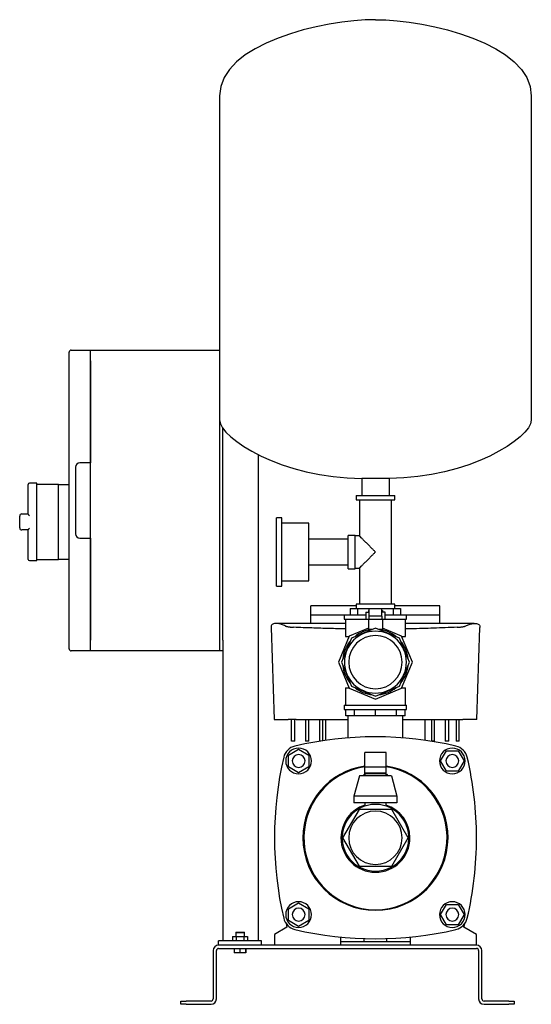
# Model space of a CAD drawing. Header units: millimetres. Extents: x 13 to 1307, y 13 to 929.
# Tile 2 of 2: x 831 to 1307, y 13 to 929. Entities that reach past the tile are written whole.
import ezdxf

# ---------------------------------------------------------------- set-up
doc = ezdxf.new("R2010")
doc.units = ezdxf.units.MM

msp = doc.modelspace()

# ---------------------------------------------------------------- linework, layer by layer
at = {"color": 7, "linetype": 'Continuous', "lineweight": 25}
for p, q in [((1016.86, 858.41), (1016.86, 556.42)), ((1306.86, 858.41), (1306.86, 556.42)), ((876.86, 611.77), (876.86, 619.77)), ((878.86, 621.77), (896.86, 621.77)), ((896.86, 621.77), (1016.86, 621.77)), ((896.86, 611.77), (896.86, 621.77)), ((876.86, 351.77), (876.86, 611.77)), ((896.86, 351.77), (896.86, 611.77)), ((896.86, 611.77), (896.86, 516.77)), ((1016.86, 556.42), (1016.86, 351.77)), ((1019.86, 351.77), (1019.86, 548.92)), ((1052.86, 524.49), (1052.86, 71.77)), ((896.86, 516.77), (886.86, 516.77)), ((882.86, 512.77), (882.86, 450.77)), ((838.86, 469.16), (838.86, 496.77)), ((846.86, 497.77), (839.86, 497.77)), ((846.86, 461.77), (846.86, 497.77)), ((866.86, 496.77), (846.86, 496.77)), ((866.86, 496.77), (876.86, 496.77)), ((866.86, 486.77), (866.86, 496.77)), ((1174.56, 502.27), (1149.16, 502.27)), ((1149.16, 502.27), (1149.16, 486.27)), ((1174.56, 502.27), (1174.56, 486.27)), ((866.86, 461.77), (866.86, 486.77)), ((1143.86, 486.27), (1143.86, 482.27)), ((1143.86, 486.27), (1161.86, 486.27)), ((1161.86, 486.27), (1179.86, 486.27)), ((1179.86, 482.27), (1179.86, 486.27)), ((1143.86, 482.27), (1161.86, 482.27)), ((1146.86, 482.27), (1146.86, 448.77)), ((1161.86, 482.27), (1179.86, 482.27)), ((1176.86, 385.27), (1176.86, 482.27)), ((832.86, 469.27), (838.86, 469.27)), ((830.86, 461.77), (830.86, 467.27)), ((830.86, 456.27), (830.86, 461.77)), ((846.86, 425.77), (846.86, 461.77)), ((866.86, 436.77), (866.86, 461.77)), ((1074.76, 465.57), (1069.76, 465.57)), ((1069.76, 433.77), (1069.76, 465.57)), ((1074.76, 433.77), (1074.76, 465.57)), ((1099.76, 460.57), (1074.76, 460.57)), ((1099.76, 433.77), (1099.76, 460.57)), ((838.86, 454.27), (832.86, 454.27)), ((838.86, 426.77), (838.86, 454.38)), ((1142.86, 449.27), (1136.36, 449.27)), ((1136.36, 433.77), (1136.36, 449.27)), ((1142.86, 433.77), (1142.86, 449.27)), ((886.86, 446.77), (896.86, 446.77)), ((896.86, 446.77), (896.86, 351.77)), ((1136.36, 445.77), (1099.76, 445.77)), ((1146.86, 448.77), (1142.86, 448.77)), ((866.86, 426.77), (866.86, 436.77)), ((1069.76, 401.97), (1069.76, 433.77)), ((1074.76, 401.97), (1074.76, 433.77)), ((1099.76, 406.97), (1099.76, 433.77)), ((1136.36, 418.27), (1136.36, 433.77)), ((1142.86, 418.27), (1142.86, 433.77)), ((839.86, 425.77), (846.86, 425.77)), ((846.86, 426.77), (866.86, 426.77)), ((876.86, 426.77), (866.86, 426.77)), ((1099.76, 421.77), (1136.36, 421.77)), ((1136.36, 418.27), (1142.86, 418.27)), ((1142.86, 418.77), (1146.86, 418.77)), ((1146.86, 418.77), (1146.86, 385.27)), ((1074.76, 406.97), (1099.76, 406.97)), ((1069.76, 401.97), (1074.76, 401.97)), ((1143.86, 385.27), (1143.86, 381.27)), ((1161.86, 385.27), (1143.86, 385.27)), ((1179.86, 385.27), (1161.86, 385.27)), ((1179.86, 381.27), (1179.86, 385.27)), ((1143.86, 383.77), (1101.86, 383.77)), ((1101.86, 375.21), (1101.86, 383.77)), ((1138.41, 381.27), (1138.41, 375.27)), ((1138.41, 381.27), (1145.28, 381.27)), ((1145.28, 381.27), (1145.28, 375.27)), ((1145.28, 381.27), (1161.86, 381.27)), ((1152.86, 377.85), (1152.86, 370.85)), ((1152.86, 377.85), (1155.86, 377.85)), ((1155.36, 379.25), (1155.36, 377.85)), ((1155.36, 379.25), (1155.86, 379.25)), ((1155.86, 374.02), (1155.86, 380.85)), ((1167.86, 380.85), (1155.86, 380.85)), ((1161.86, 381.27), (1161.86, 380.85)), ((1161.86, 381.27), (1178.44, 381.27)), ((1167.86, 374.02), (1167.86, 380.85)), ((1167.86, 379.25), (1168.36, 379.25)), ((1170.86, 377.85), (1167.86, 377.85)), ((1168.36, 379.25), (1168.36, 377.85)), ((1170.86, 370.85), (1170.86, 377.85)), ((1178.44, 381.27), (1178.44, 375.27)), ((1178.44, 381.27), (1185.31, 381.27)), ((1221.86, 383.77), (1179.86, 383.77)), ((1185.31, 381.27), (1185.31, 375.27)), ((1221.86, 375.21), (1221.86, 383.77)), ((1133.86, 367.3), (1070, 367.3)), ((1101.86, 375.21), (1132.86, 375.27)), ((1132.86, 375.27), (1132.86, 371.27)), ((1132.86, 375.27), (1152.86, 375.27)), ((1132.86, 371.27), (1152.86, 371.27)), ((1133.86, 371.27), (1133.86, 355.27)), ((1155.86, 370.85), (1152.86, 370.85)), ((1155.36, 370.85), (1155.36, 361.82)), ((1161.86, 374.02), (1155.86, 374.02)), ((1161.86, 370.85), (1155.86, 370.85)), ((1167.86, 374.02), (1161.86, 374.02)), ((1167.86, 370.85), (1161.86, 370.85)), ((1170.86, 370.85), (1167.86, 370.85)), ((1168.36, 370.85), (1168.36, 361.82)), ((1170.86, 375.27), (1190.86, 375.27)), ((1170.86, 371.27), (1190.86, 371.27)), ((1189.86, 355.27), (1189.86, 371.27)), ((1253.71, 367.3), (1189.86, 367.3)), ((1190.86, 371.27), (1190.86, 375.27)), ((1190.86, 375.27), (1221.86, 375.21)), ((1064.69, 363.43), (1067.66, 277.77)), ((1155.36, 362.96), (1137.55, 355.58)), ((1161.86, 362.96), (1139.45, 353.68)), ((1155.36, 361.82), (1159.12, 361.82)), ((1184.26, 353.68), (1161.86, 362.96)), ((1164.59, 361.82), (1168.36, 361.82)), ((1186.17, 355.58), (1168.36, 362.96)), ((1256.06, 277.77), (1259.03, 363.43)), ((876.86, 343.77), (876.86, 351.77)), ((896.86, 341.77), (896.86, 351.77)), ((1016.86, 351.77), (1016.86, 341.77)), ((1019.86, 351.77), (1019.86, 341.77)), ((1137.55, 355.58), (1127.48, 331.27)), ((1139.45, 353.68), (1130.17, 331.27)), ((1133.86, 355.27), (1137.42, 355.27)), ((1136.86, 355.27), (1136.86, 353.92)), ((1193.55, 331.27), (1184.26, 353.68)), ((1196.24, 331.27), (1186.17, 355.58)), ((1186.3, 355.27), (1189.86, 355.27)), ((1186.86, 353.92), (1186.86, 355.27)), ((896.86, 341.77), (878.86, 341.77)), ((1016.86, 341.77), (896.86, 341.77)), ((1019.86, 341.77), (1016.86, 341.77)), ((1019.86, 341.77), (1019.86, 71.77)), ((1127.48, 331.27), (1137.55, 306.96)), ((1130.17, 331.27), (1139.45, 308.86)), ((1184.26, 308.86), (1193.55, 331.27)), ((1186.17, 306.96), (1196.24, 331.27)), ((1133.86, 307.27), (1133.86, 291.27)), ((1133.86, 307.27), (1137.42, 307.27)), ((1136.86, 308.63), (1136.86, 307.27)), ((1137.55, 306.96), (1161.86, 296.89)), ((1139.45, 308.86), (1161.86, 299.58)), ((1161.86, 299.58), (1184.26, 308.86)), ((1161.86, 296.89), (1186.17, 306.96)), ((1186.3, 307.27), (1189.86, 307.27)), ((1186.86, 307.27), (1186.86, 308.63)), ((1189.86, 291.27), (1189.86, 307.27)), ((1132.86, 291.27), (1132.86, 287.27)), ((1132.86, 291.27), (1161.86, 291.27)), ((1132.86, 287.27), (1161.86, 287.27)), ((1134.36, 281.27), (1134.36, 287.27)), ((1142.41, 281.27), (1142.41, 287.27)), ((1161.86, 291.27), (1190.86, 291.27)), ((1161.86, 287.27), (1190.86, 287.27)), ((1161.86, 281.27), (1161.86, 287.27)), ((1181.3, 281.27), (1181.3, 287.27)), ((1189.36, 281.27), (1189.36, 287.27)), ((1190.86, 287.27), (1190.86, 291.27)), ((1067.66, 277.77), (1080.66, 277.77)), ((1083.86, 257.77), (1083.86, 277.77)), ((1086.86, 257.77), (1086.86, 277.77)), ((1088.21, 277.77), (1136.46, 277.77)), ((1096.86, 277.77), (1096.86, 257.77)), ((1099.86, 257.77), (1099.86, 277.77)), ((1109.86, 277.77), (1109.86, 257.77)), ((1112.86, 258.11), (1112.86, 277.77)), ((1115.59, 258.51), (1115.59, 277.77)), ((1142.41, 281.27), (1134.36, 281.27)), ((1136.46, 260.79), (1136.46, 281.27)), ((1161.86, 281.27), (1142.41, 281.27)), ((1181.3, 281.27), (1161.86, 281.27)), ((1189.36, 281.27), (1181.3, 281.27)), ((1187.26, 260.79), (1187.26, 281.27)), ((1187.26, 277.77), (1235.5, 277.77)), ((1208.12, 258.51), (1208.12, 277.77)), ((1213.86, 277.77), (1213.86, 257.77)), ((1216.86, 257.77), (1216.86, 277.77)), ((1226.86, 277.77), (1226.86, 257.77)), ((1230.06, 257.77), (1230.06, 277.77)), ((1237.04, 277.77), (1237.04, 257.77)), ((1239.86, 257.77), (1239.86, 277.77)), ((1256.06, 277.77), (1243.05, 277.77)), ((1086.86, 257.77), (1083.86, 257.77)), ((1099.86, 257.77), (1096.86, 257.77)), ((1110.63, 257.77), (1109.86, 257.77)), ((1216.86, 257.77), (1213.86, 257.77)), ((1230.06, 257.77), (1226.86, 257.77)), ((1239.86, 257.77), (1237.04, 257.77)), ((1080.86, 244.76), (1090.36, 250.24)), ((1090.36, 250.24), (1099.86, 244.76)), ((1222.39, 239.27), (1227.87, 248.77)), ((1227.87, 248.77), (1238.84, 248.77)), ((1238.84, 248.77), (1244.33, 239.27)), ((1080.86, 233.79), (1080.86, 244.76)), ((1099.86, 244.76), (1099.86, 233.79)), ((1171.86, 247.29), (1151.86, 247.29)), ((1151.86, 233.96), (1151.86, 247.29)), ((1171.86, 233.96), (1171.86, 247.29)), ((1227.87, 229.77), (1222.39, 239.27)), ((1244.33, 239.27), (1238.84, 229.77)), ((1090.36, 228.3), (1080.86, 233.79)), ((1099.86, 233.79), (1090.36, 228.3)), ((1151.86, 227.37), (1151.86, 233.96)), ((1151.86, 233.96), (1171.86, 233.96)), ((1171.86, 227.37), (1171.86, 233.96)), ((1238.84, 229.77), (1227.87, 229.77)), ((1146.86, 225.37), (1141.86, 206.62)), ((1176.86, 225.37), (1146.86, 225.37)), ((1152.86, 228.37), (1151.86, 227.37)), ((1151.86, 227.37), (1151.86, 225.37)), ((1161.86, 227.37), (1151.86, 227.37)), ((1152.86, 228.37), (1161.86, 228.37)), ((1161.86, 228.37), (1170.86, 228.37)), ((1171.86, 227.37), (1161.86, 227.37)), ((1171.86, 227.37), (1170.86, 228.37)), ((1171.86, 225.37), (1171.86, 227.37)), ((1176.86, 225.37), (1181.86, 206.62)), ((1181.86, 206.62), (1141.86, 206.62)), ((1141.86, 206.62), (1141.86, 200.37)), ((1181.86, 206.62), (1181.86, 200.37)), ((1146.59, 194.22), (1131.32, 167.77)), ((1181.86, 200.37), (1141.86, 200.37)), ((1177.13, 194.22), (1146.59, 194.22)), ((1151.86, 200.37), (1151.86, 197.22)), ((1171.86, 197.22), (1171.86, 200.37)), ((1192.4, 167.77), (1177.13, 194.22)), ((1131.32, 167.77), (1146.59, 141.32)), ((1177.13, 141.32), (1192.4, 167.77)), ((1146.59, 141.32), (1177.13, 141.32)), ((1080.86, 101.76), (1090.36, 107.24)), ((1080.86, 90.79), (1080.86, 101.76)), ((1090.36, 107.24), (1099.86, 101.76)), ((1099.86, 101.76), (1099.86, 90.79)), ((1222.39, 96.27), (1227.87, 105.77)), ((1227.87, 105.77), (1238.84, 105.77)), ((1238.84, 105.77), (1244.33, 96.27)), ((1227.87, 86.77), (1222.39, 96.27)), ((1244.33, 96.27), (1238.84, 86.77)), ((1079.53, 84.51), (1067.86, 77.77)), ((1078.65, 87.99), (1079.53, 84.51)), ((1090.36, 85.3), (1080.86, 90.79)), ((1099.86, 90.79), (1090.36, 85.3)), ((1238.84, 86.77), (1227.87, 86.77)), ((1244.18, 84.51), (1245.07, 87.99)), ((1255.86, 77.77), (1244.18, 84.51)), ((1028.93, 75.77), (1028.93, 71.77)), ((1028.93, 75.77), (1032.39, 75.77)), ((1032.16, 79.77), (1031.86, 79.47)), ((1031.86, 79.47), (1031.86, 75.77)), ((1031.86, 79.47), (1033.67, 79.47)), ((1032.16, 79.77), (1033.83, 79.77)), ((1032.39, 75.77), (1032.39, 71.77)), ((1032.39, 75.77), (1039.32, 75.77)), ((1033.67, 79.47), (1039.86, 79.47)), ((1033.83, 79.77), (1039.56, 79.77)), ((1039.32, 75.77), (1039.32, 71.77)), ((1039.32, 75.77), (1042.79, 75.77)), ((1039.86, 79.47), (1039.56, 79.77)), ((1039.86, 75.77), (1039.86, 79.47)), ((1042.79, 75.77), (1042.79, 71.77)), ((1067.86, 77.77), (1067.86, 67.77)), ((1129.36, 75.37), (1129.36, 67.77)), ((1151.36, 70.77), (1151.36, 73.94)), ((1172.36, 70.77), (1172.36, 73.94)), ((1194.36, 67.77), (1194.36, 75.37)), ((1255.86, 67.77), (1255.86, 77.77)), ((1055.86, 71.77), (1015.86, 71.77)), ((1015.86, 67.77), (1015.86, 71.77)), ((1255.86, 67.77), (1015.86, 67.77)), ((1015.86, 64.77), (1255.86, 64.77)), ((1030.5, 64.77), (1030.5, 60.77)), ((1035.53, 64.77), (1035.53, 60.77)), ((1040.88, 64.77), (1040.88, 60.77)), ((1041.21, 64.77), (1041.21, 60.77)), ((1055.86, 67.77), (1055.86, 71.77)), ((1194.36, 70.77), (1129.36, 70.77)), ((1010.86, 62.77), (1010.86, 17.77)), ((1013.86, 17.77), (1013.86, 62.77)), ((1035.53, 60.77), (1030.5, 60.77)), ((1040.88, 60.77), (1035.53, 60.77)), ((1041.21, 60.77), (1040.88, 60.77)), ((1257.86, 62.77), (1257.86, 17.77)), ((1260.86, 17.77), (1260.86, 62.77)), ((980.86, 12.77), (980.86, 15.77)), ((980.86, 15.77), (985.86, 15.77)), ((985.86, 12.77), (980.86, 12.77)), ((1008.86, 15.77), (985.86, 15.77)), ((985.86, 12.77), (1008.86, 12.77)), ((1285.86, 15.77), (1262.86, 15.77)), ((1262.86, 12.77), (1285.86, 12.77)), ((1285.86, 15.77), (1290.86, 15.77)), ((1290.86, 12.77), (1285.86, 12.77)), ((1290.86, 15.77), (1290.86, 12.77))]:
    msp.add_line(p, q, dxfattribs=at)
at = {"color": 7, "linetype": 'Continuous', "lineweight": 25, "flags": 128}
for points in [[(1150.19, 225.37), (1151.65, 226.84), (1151.86, 227.02)], [(1171.86, 227.02), (1172.07, 226.84), (1173.52, 225.37)]]:
    msp.add_lwpolyline(points, dxfattribs=at)
at = {"color": 7, "linetype": 'Continuous', "lineweight": 25}
for centre, radius, start, end in [((878.86, 619.77), 2, 90, 180), ((886.86, 512.77), 4, 90, 180), ((839.86, 496.77), 1, 90, 180), ((832.86, 467.27), 2, 90, 180), ((832.86, 456.27), 2, 180, 270), ((886.86, 450.77), 4, 180, 270), ((839.86, 426.77), 1, 180, 270), ((1161.86, 331.27), 28.8, 90, 270), ((1161.86, 331.27), 30.55, 95.86619, 129.13381), ((1161.86, 331.27), 28.8, 270, 90), ((1161.86, 331.27), 30.55, 50.86619, 84.13381), ((1161.86, 331.27), 30.55, 140.86619, 174.13381), ((1161.86, 331.27), 24.82, 90, 270), ((1161.86, 331.27), 24.82, 270, 90), ((1161.86, 331.27), 30.55, 5.86619, 39.13381), ((878.86, 343.77), 2, 180, 270), ((1161.86, 331.27), 30.55, 185.86619, 219.13381), ((1161.86, 331.27), 30.55, 320.86619, 354.13381), ((1161.86, 331.27), 30.55, 230.86619, 264.13381), ((1161.86, 331.27), 30.55, 275.86619, 309.13381), ((1161.86, -68.23), 330, 76.87666, 103.12334), ((1090.11, 239.52), 14, 103.12334, 166.87666), ((1090.36, 239.27), 12, 90, 270), ((1090.36, 239.27), 12, 270, 90), ((1233.36, 239.27), 12, 0, 180), ((1233.61, 239.52), 14, 13.12334, 76.87666), ((1397.86, 167.77), 330, 166.87666, 193.12334), ((1090.36, 239.27), 6, 0, 180), ((1090.36, 239.27), 6, 180, 0), ((1233.36, 239.27), 12, 180, 0), ((1233.36, 239.27), 6, 0, 180), ((1233.36, 239.27), 6, 180, 0), ((925.86, 167.77), 330, 0, 13.12334), ((1161.86, 167.77), 67.5, 98.51962, 180), ((1162.24, 167.77), 67, 98.91543, 269.67211), ((1161.47, 167.77), 67, 270.32789, 81.08457), ((1161.86, 167.77), 67.5, 0, 81.48038), ((1161.86, 167.77), 32.1, 108.15125, 180), ((1161.86, 167.77), 31.1, 121.96208, 178.03792), ((1161.86, 167.77), 24.83, 0, 180), ((1161.86, 167.77), 31.1, 61.96208, 118.03792), ((1161.86, 167.77), 32.1, 0, 71.84875), ((1161.86, 167.77), 31.1, 1.96208, 58.03792), ((1161.86, 167.77), 67.5, 180, 0), ((1161.86, 167.77), 32.1, 180, 0), ((1161.86, 167.77), 31.1, 181.96208, 238.03792), ((1161.86, 167.77), 24.83, 180, 0), ((1161.86, 167.77), 31.1, 301.96208, 358.03792), ((925.86, 167.77), 330, 346.87666, 0), ((1161.86, 167.77), 31.1, 241.96208, 298.03792), ((1090.36, 96.27), 12, 90, 270), ((1090.36, 96.27), 6, 0, 180), ((1090.36, 96.27), 12, 270, 90), ((1233.36, 96.27), 12, 90, 270), ((1233.36, 96.27), 6, 0, 180), ((1233.36, 96.27), 12, 270, 90), ((1090.11, 96.02), 14, 193.12334, 256.87666), ((1090.36, 96.27), 6, 180, 0), ((1233.36, 96.27), 6, 180, 0), ((1233.61, 96.02), 14, 283.12334, 346.87666), ((1161.86, 403.77), 330, 256.87666, 283.12334), ((1015.86, 62.77), 5, 90, 180), ((1015.86, 62.77), 2, 90, 180), ((1255.86, 62.77), 5, 0, 90), ((1255.86, 62.77), 2, 0, 90), ((1008.86, 17.77), 5, 270, 0), ((1008.86, 17.77), 2, 270, 0), ((1262.86, 17.77), 5, 180, 270), ((1262.86, 17.77), 2, 180, 270)]:
    msp.add_arc(centre, radius, start, end, dxfattribs=at)
for points in [[(1161.86, 929.27), (1113.4, 929.27), (1016.86, 907.11), (1016.86, 858.41)], [(1161.86, 929.27), (1210.31, 929.27), (1306.86, 907.11), (1306.86, 858.41)], [(1016.86, 556.42), (1016.86, 539.84), (1075.8, 502.27), (1149.16, 502.27)], [(1306.86, 556.42), (1306.86, 539.84), (1247.92, 502.27), (1174.56, 502.27)], [(1101.86, 367.29), (1101.86, 370.33), (1101.86, 372.97), (1101.86, 375.21)], [(1221.86, 367.29), (1221.86, 370.33), (1221.86, 372.97), (1221.86, 375.21)]]:
    msp.add_open_spline(points, degree=3, dxfattribs=at)
for points, knots in [([(839.86, 467.59), (839.83, 467.64), (839.77, 467.71), (839.7, 467.82), (839.63, 467.92), (839.57, 468), (839.48, 468.13), (839.36, 468.3), (839.2, 468.52), (839.07, 468.71), (838.97, 468.88), (838.9, 469), (838.87, 469.09), (838.86, 469.14), (838.86, 469.16)], [0, 0, 0, 0, 0.063858, 0.120876, 0.171055, 0.214395, 0.250897, 0.383949, 0.499792, 0.631934, 0.749742, 0.83916, 0.922247, 1, 1, 1, 1]), ([(838.86, 454.38), (838.86, 454.39), (838.86, 454.41), (838.87, 454.45), (838.88, 454.49), (838.91, 454.54), (838.93, 454.6), (838.98, 454.69), (839.07, 454.83), (839.2, 455.02), (839.36, 455.24), (839.51, 455.45), (839.68, 455.69), (839.79, 455.85), (839.86, 455.95)], [0, 0, 0, 0, 0.038305, 0.077802, 0.118638, 0.160942, 0.204833, 0.250416, 0.3682, 0.500359, 0.616179, 0.749246, 0.853264, 1, 1, 1, 1]), ([(1161.86, 433.77), (1161.23, 434.4), (1160.57, 435.06), (1159.17, 436.46), (1158.43, 437.2), (1156.89, 438.74), (1156.09, 439.54), (1154.48, 441.15), (1153.66, 441.97), (1152.06, 443.57), (1151.28, 444.35), (1149.84, 445.79), (1149.18, 446.45), (1148.07, 447.56), (1147.62, 448.01), (1147.02, 448.61), (1146.86, 448.77), (1146.86, 448.77)], [0, 0, 0, 0, 0.125, 0.125, 0.25, 0.25, 0.375, 0.375, 0.5, 0.5, 0.625, 0.625, 0.75, 0.75, 0.875, 0.875, 1, 1, 1, 1]), ([(1146.86, 418.77), (1146.86, 418.77), (1147.02, 418.93), (1147.62, 419.54), (1148.07, 419.98), (1149.18, 421.09), (1149.84, 421.75), (1151.28, 423.19), (1152.06, 423.97), (1153.66, 425.57), (1154.48, 426.39), (1156.09, 428.01), (1156.89, 428.8), (1158.43, 430.34), (1159.17, 431.08), (1160.57, 432.48), (1161.23, 433.15), (1161.86, 433.77)], [0, 0, 0, 0, 0.125, 0.125, 0.25, 0.25, 0.375, 0.375, 0.5, 0.5, 0.625, 0.625, 0.75, 0.75, 0.875, 0.875, 1, 1, 1, 1]), ([(1078.23, 364.85), (1076.97, 365.42), (1074.46, 366.53), (1071.4, 367.22), (1068.86, 367.4), (1066.91, 367.06), (1065.55, 366.26), (1064.75, 365.08), (1064.71, 363.97), (1064.69, 363.43)], [0, 0, 0, 0, 0.143965, 0.287027, 0.429815, 0.57511, 0.719989, 0.864946, 1, 1, 1, 1]), ([(1155.86, 370.85), (1155.86, 370.89), (1155.86, 370.99), (1155.86, 371.16), (1155.86, 371.35), (1155.86, 371.61), (1155.86, 371.95), (1155.86, 372.45), (1155.86, 373.15), (1155.86, 373.71), (1155.86, 374.02)], [0, 0, 0, 0, 0.053384, 0.112845, 0.178385, 0.250006, 0.365486, 0.499996, 0.722996, 1, 1, 1, 1]), ([(1167.86, 374.02), (1167.86, 373.71), (1167.86, 373.15), (1167.86, 372.45), (1167.86, 371.95), (1167.86, 371.59), (1167.86, 371.29), (1167.86, 371.05), (1167.86, 370.91), (1167.86, 370.85)], [0, 0, 0, 0, 0.277001, 0.500027, 0.634514, 0.750017, 0.844145, 0.927471, 1, 1, 1, 1]), ([(1245.48, 364.85), (1246.74, 365.42), (1249.26, 366.53), (1252.32, 367.22), (1254.85, 367.4), (1256.81, 367.06), (1258.17, 366.26), (1258.96, 365.08), (1259.01, 363.97), (1259.03, 363.43)], [0, 0, 0, 0, 0.143966, 0.287028, 0.429817, 0.575112, 0.719991, 0.864948, 1, 1, 1, 1]), ([(1078.23, 364.85), (1078.26, 364.84), (1078.32, 364.81), (1078.41, 364.77), (1078.51, 364.73), (1078.63, 364.69), (1078.74, 364.65), (1078.87, 364.61), (1079.01, 364.57), (1079.15, 364.53), (1079.48, 364.44), (1080.06, 364.31), (1080.98, 364.15), (1082.03, 364), (1082.96, 363.89), (1083.69, 363.83), (1084.19, 363.79), (1084.7, 363.76), (1085.22, 363.73), (1085.57, 363.71), (1085.75, 363.7)], [0, 0, 0, 0, 0.0278915, 0.0556836, 0.0834028, 0.1110758, 0.1387294, 0.1663902, 0.1940848, 0.2218398, 0.2496812, 0.3749396, 0.4996227, 0.6251183, 0.7496897, 0.8001796, 0.850298, 0.9002036, 0.950053, 1, 1, 1, 1]), ([(1133.86, 362.23), (1128.93, 362.32), (1121.26, 362.45), (1110.86, 362.77), (1102.68, 363.05), (1094.28, 363.36), (1088.69, 363.59), (1085.75, 363.7)], [0, 0, 0, 0, 0.304803, 0.473622, 0.647557, 0.814826, 1, 1, 1, 1]), ([(1237.96, 363.7), (1234.19, 363.55), (1226.94, 363.26), (1216.1, 362.87), (1205.42, 362.54), (1196.66, 362.32), (1191.44, 362.24), (1189.86, 362.21)], [0, 0, 0, 0, 0.237609, 0.456707, 0.67736, 0.902147, 1, 1, 1, 1]), ([(1237.96, 363.7), (1238.06, 363.71), (1238.26, 363.72), (1238.55, 363.73), (1238.84, 363.75), (1239.12, 363.76), (1239.41, 363.78), (1239.68, 363.8), (1239.96, 363.83), (1240.24, 363.85), (1240.82, 363.9), (1241.68, 364), (1242.73, 364.14), (1243.65, 364.31), (1244.28, 364.45), (1244.68, 364.56), (1244.92, 364.63), (1245.14, 364.71), (1245.33, 364.78), (1245.43, 364.83), (1245.48, 364.85)], [0, 0, 0, 0, 0.027694, 0.055338, 0.082958, 0.110581, 0.138231, 0.165937, 0.193724, 0.221621, 0.249653, 0.374136, 0.499567, 0.624291, 0.749617, 0.799806, 0.849782, 0.899702, 0.949722, 1, 1, 1, 1]), ([(1088.21, 277.77), (1088.12, 277.77), (1087.92, 277.77), (1087.62, 277.77), (1087.33, 277.77), (1087.05, 277.77), (1086.76, 277.77), (1086.48, 277.77), (1086.2, 277.77), (1085.93, 277.77), (1085.34, 277.77), (1084.48, 277.77), (1083.42, 277.77), (1082.49, 277.77), (1081.86, 277.77), (1081.46, 277.77), (1081.22, 277.77), (1081, 277.77), (1080.82, 277.77), (1080.71, 277.77), (1080.66, 277.77)], [0, 0, 0, 0, 0.027856, 0.055623, 0.083327, 0.110992, 0.138645, 0.166312, 0.194018, 0.221789, 0.24965, 0.374558, 0.499508, 0.624488, 0.749518, 0.799755, 0.84977, 0.899715, 0.949741, 1, 1, 1, 1]), ([(1235.5, 277.77), (1235.61, 277.77), (1235.82, 277.77), (1236.14, 277.77), (1236.46, 277.77), (1236.77, 277.77), (1237.08, 277.77), (1237.38, 277.77), (1237.68, 277.77), (1237.97, 277.77), (1238.25, 277.77), (1238.53, 277.77), (1238.8, 277.77), (1239.07, 277.77), (1239.33, 277.77), (1239.58, 277.77), (1239.82, 277.77), (1240.05, 277.77), (1240.34, 277.77), (1240.69, 277.77), (1241.08, 277.77), (1241.45, 277.77), (1241.8, 277.77), (1242.12, 277.77), (1242.4, 277.77), (1242.66, 277.77), (1242.88, 277.77), (1242.99, 277.77), (1243.05, 277.77)], [0, 0, 0, 0, 0.0301496, 0.0602987, 0.0904277, 0.1205168, 0.1505465, 0.1804972, 0.2103497, 0.2400851, 0.2696847, 0.2991304, 0.3284045, 0.3574898, 0.3863696, 0.4150281, 0.4434499, 0.4716204, 0.4995258, 0.5525575, 0.6064939, 0.6612345, 0.7166702, 0.7726844, 0.8291541, 0.8859511, 0.9429442, 1, 1, 1, 1]), ([(1145.39, 194.16), (1145.45, 194.19), (1145.56, 194.26), (1145.72, 194.35), (1145.87, 194.45), (1146.02, 194.54), (1146.17, 194.62), (1146.26, 194.68), (1146.31, 194.7)], [0, 0, 0, 0, 0.179035, 0.352627, 0.521123, 0.684903, 0.844379, 1, 1, 1, 1]), ([(1146.31, 194.7), (1146.35, 194.73), (1146.45, 194.79), (1146.6, 194.87), (1146.75, 194.95), (1146.91, 195.04), (1147.07, 195.13), (1147.18, 195.19), (1147.24, 195.22)], [0, 0, 0, 0, 0.155621, 0.315097, 0.478877, 0.647373, 0.820965, 1, 1, 1, 1]), ([(1146.31, 194.7), (1146.39, 194.56), (1146.46, 194.44), (1146.56, 194.26), (1146.59, 194.22), (1146.59, 194.22)], [0, 0, 0, 0, 0.5, 0.5, 1, 1, 1, 1]), ([(1176.48, 195.22), (1176.53, 195.19), (1176.65, 195.13), (1176.81, 195.04), (1176.97, 194.95), (1177.12, 194.87), (1177.27, 194.79), (1177.36, 194.73), (1177.41, 194.7)], [0, 0, 0, 0, 0.179035, 0.352627, 0.521123, 0.684903, 0.844379, 1, 1, 1, 1]), ([(1177.41, 194.7), (1177.33, 194.56), (1177.25, 194.44), (1177.15, 194.26), (1177.13, 194.22), (1177.13, 194.22)], [0, 0, 0, 0, 0.5, 0.5, 1, 1, 1, 1]), ([(1177.41, 194.7), (1177.45, 194.68), (1177.55, 194.62), (1177.69, 194.54), (1177.84, 194.45), (1178, 194.35), (1178.16, 194.26), (1178.27, 194.19), (1178.32, 194.16)], [0, 0, 0, 0, 0.155621, 0.315097, 0.478877, 0.647373, 0.820965, 1, 1, 1, 1]), ([(1130.76, 167.77), (1130.76, 167.82), (1130.76, 167.93), (1130.76, 168.1), (1130.76, 168.28), (1130.77, 168.46), (1130.77, 168.64), (1130.77, 168.77), (1130.78, 168.84)], [0, 0, 0, 0, 0.155621, 0.315097, 0.478877, 0.647373, 0.820965, 1, 1, 1, 1]), ([(1130.78, 166.71), (1130.77, 166.77), (1130.77, 166.9), (1130.77, 167.08), (1130.76, 167.26), (1130.76, 167.44), (1130.76, 167.61), (1130.76, 167.72), (1130.76, 167.77)], [0, 0, 0, 0, 0.179035, 0.352627, 0.521123, 0.684903, 0.844379, 1, 1, 1, 1]), ([(1130.76, 167.77), (1130.92, 167.77), (1131.07, 167.77), (1131.27, 167.77), (1131.32, 167.77), (1131.32, 167.77)], [0, 0, 0, 0, 0.5, 0.5, 1, 1, 1, 1]), ([(1192.4, 167.77), (1192.4, 167.77), (1192.45, 167.77), (1192.65, 167.77), (1192.8, 167.77), (1192.96, 167.77)], [0, 0, 0, 0, 0.5, 0.5, 1, 1, 1, 1]), ([(1192.94, 168.84), (1192.94, 168.77), (1192.95, 168.64), (1192.95, 168.46), (1192.95, 168.28), (1192.96, 168.1), (1192.96, 167.93), (1192.96, 167.82), (1192.96, 167.77)], [0, 0, 0, 0, 0.179035, 0.352627, 0.521123, 0.684903, 0.844379, 1, 1, 1, 1]), ([(1192.96, 167.77), (1192.96, 167.72), (1192.96, 167.61), (1192.96, 167.44), (1192.95, 167.26), (1192.95, 167.08), (1192.95, 166.9), (1192.94, 166.77), (1192.94, 166.71)], [0, 0, 0, 0, 0.155621, 0.315097, 0.478877, 0.647373, 0.820965, 1, 1, 1, 1]), ([(1146.31, 140.84), (1146.26, 140.86), (1146.17, 140.92), (1146.02, 141), (1145.87, 141.09), (1145.72, 141.19), (1145.56, 141.28), (1145.45, 141.35), (1145.39, 141.39)], [0, 0, 0, 0, 0.155621, 0.315097, 0.478877, 0.647373, 0.820965, 1, 1, 1, 1]), ([(1146.59, 141.32), (1146.59, 141.32), (1146.56, 141.28), (1146.46, 141.11), (1146.39, 140.98), (1146.31, 140.84)], [0, 0, 0, 0, 0.5, 0.5, 1, 1, 1, 1]), ([(1147.24, 140.32), (1147.18, 140.35), (1147.07, 140.41), (1146.91, 140.5), (1146.75, 140.59), (1146.6, 140.67), (1146.45, 140.76), (1146.35, 140.81), (1146.31, 140.84)], [0, 0, 0, 0, 0.179035, 0.352627, 0.521123, 0.684903, 0.844379, 1, 1, 1, 1]), ([(1177.41, 140.84), (1177.36, 140.81), (1177.27, 140.76), (1177.12, 140.67), (1176.97, 140.59), (1176.81, 140.5), (1176.65, 140.41), (1176.53, 140.35), (1176.48, 140.32)], [0, 0, 0, 0, 0.155621, 0.315097, 0.478877, 0.647373, 0.820965, 1, 1, 1, 1]), ([(1177.13, 141.32), (1177.13, 141.32), (1177.15, 141.28), (1177.25, 141.11), (1177.33, 140.98), (1177.41, 140.84)], [0, 0, 0, 0, 0.5, 0.5, 1, 1, 1, 1]), ([(1178.32, 141.39), (1178.27, 141.35), (1178.16, 141.28), (1178, 141.19), (1177.84, 141.09), (1177.69, 141), (1177.55, 140.92), (1177.45, 140.86), (1177.41, 140.84)], [0, 0, 0, 0, 0.179035, 0.352627, 0.521123, 0.684903, 0.844379, 1, 1, 1, 1])]:
    msp.add_open_spline(points, degree=3, knots=knots, dxfattribs=at)

doc.saveas('drawing.dxf')
